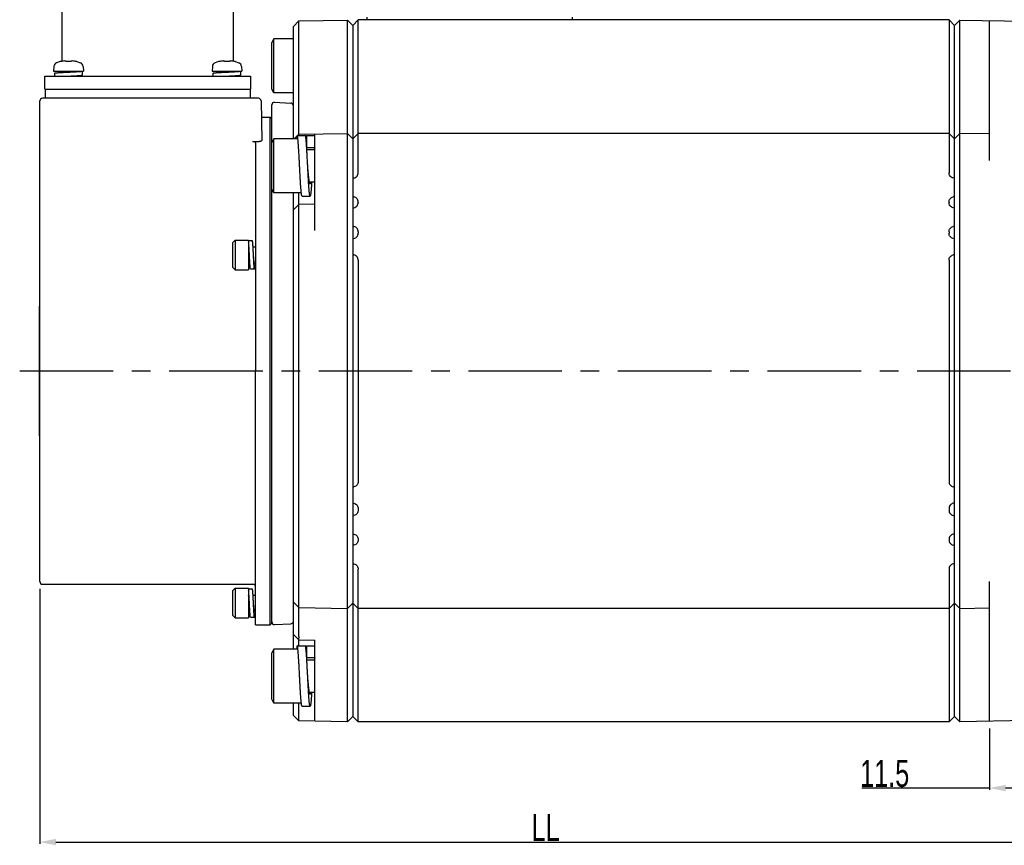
# Model space of a CAD drawing. Header units: millimetres. Extents: x -95 to 535, y -111 to 334.
# Tile 5 of 17: x 120 to 211, y 142 to 218. Entities that reach past the tile are written whole.
import ezdxf

# ---------------------------------------------------------------- set-up
doc = ezdxf.new("R2010")
doc.units = ezdxf.units.MM
doc.header["$LTSCALE"] = 23.1
doc.header["$PDMODE"] = 3
doc.header["$PDSIZE"] = 0.3125
doc.linetypes.add('CENTER', pattern=[0.6, 0.375, -0.075, 0.075, -0.075])
doc.layers.get('0').update_dxf_attribs({"linetype": 'CONTINUOUS'})
doc.layers.get('Defpoints').update_dxf_attribs({"linetype": 'CONTINUOUS'})
for name, color, linetype in [('02___PRT_ALL_AXES', 7, 'CONTINUOUS'), ('3_ALL_AXES', 7, 'CONTINUOUS'), ('7_ALL_FEATURES', 7, 'CONTINUOUS'), ('AXS', 7, 'CONTINUOUS'), ('DEFAULT_1', 7, 'CENTER')]:
    doc.layers.add(name, color=color, linetype=linetype)
doc.styles.get("Standard").update_dxf_attribs({"font": 'txt', "width": 0.7})
doc.dimstyles.new('DIMSTYLE_1', dxfattribs={"dimtxt": 2.5, "dimasz": 1.5, "dimexe": 0.18, "dimexo": 0.0625, "dimgap": 0.09, "dimtad": 1, "dimlfac": 2, "dimdsep": 46, "dimtxsty": 'Standard', "dimblk": '_FILLED', "dimblk1": '_FILLED', "dimblk2": '_FILLED', "dimcen": 0.09, "dimadec": 0, "dimazin": 0, "dimtp": 0.01, "dimtm": 0.01, "dimtfac": 1, "dimtofl": 0, "dimtmove": 0, "dimatfit": 3, "dimldrblk": '_FILLED', "dimfxl": 0, "dimtolj": 1, "dimarcsym": 0})

# ---------------------------------------------------------------- blocks, each defined once
blk = doc.blocks.new('_FILLED')
at = {"color": 0, "linetype": 'ByBlock'}
blk.add_solid([(0, 0), (-1, 0.2), (-1, -0.2)], dxfattribs=at)
blk = doc.blocks.new('*D104')
at = {"color": 0, "linetype": 'Continuous', "lineweight": -2}
for p, q in [((121.842, 165.628), (121.842, 142.001)), ((215.592, 153.124), (215.592, 142.001)), ((123.342, 142.181), (214.092, 142.181))]:
    blk.add_line(p, q, dxfattribs=at)
at = {"layer": 'Defpoints', "color": 0, "linetype": 'Continuous'}
for p in [(121.842, 165.691), (215.592, 153.187), (215.592, 142.181)]:
    blk.add_point(p, dxfattribs=at)
at = {"color": 0, "linetype": 'Continuous', "lineweight": -2, "xscale": 1.5, "yscale": 1.5, "zscale": 1.5, "rotation": 180}
blk.add_blockref('_FILLED', (121.842, 142.181), dxfattribs=at)
at = {"color": 0, "linetype": 'Continuous', "lineweight": -2, "xscale": 1.5, "yscale": 1.5, "zscale": 1.5}
blk.add_blockref('_FILLED', (215.592, 142.181), dxfattribs=at)
at = {"color": 0, "linetype": 'Continuous', "insert": (168.717, 143.521), "char_height": 2.5, "attachment_point": 5}
blk.add_mtext('\\A1;LL', dxfattribs=at)
blk = doc.blocks.new('*D114')
at = {"color": 0, "linetype": 'Continuous', "lineweight": -2}
for p, q in [((215.592, 153.3), (215.592, 147.001)), ((209.842, 152.7), (209.842, 147.001)), ((209.842, 147.181), (198.001, 147.181)), ((214.092, 147.181), (211.342, 147.181))]:
    blk.add_line(p, q, dxfattribs=at)
at = {"layer": 'Defpoints', "color": 0, "linetype": 'Continuous'}
for p in [(215.592, 153.363), (209.842, 152.762), (215.592, 147.181)]:
    blk.add_point(p, dxfattribs=at)
at = {"color": 0, "linetype": 'Continuous', "lineweight": -2, "xscale": 1.5, "yscale": 1.5, "zscale": 1.5, "rotation": 180}
blk.add_blockref('_FILLED', (209.842, 147.181), dxfattribs=at)
at = {"color": 0, "linetype": 'Continuous', "lineweight": -2, "xscale": 1.5, "yscale": 1.5, "zscale": 1.5}
blk.add_blockref('_FILLED', (215.592, 147.181), dxfattribs=at)
at = {"color": 0, "linetype": 'Continuous', "insert": (200.132, 148.521), "char_height": 2.5, "attachment_point": 5}
blk.add_mtext('\\A1;11.5', dxfattribs=at)

msp = doc.modelspace()

# ---------------------------------------------------------------- linework, layer by layer
at = {"color": 7, "linetype": 'Continuous'}
for p, q in [((145.8423, 218.2184), (145.3424, 217.7096)), ((145.8423, 218.2184), (150.3424, 218.2969)), ((145.8423, 207.6039), (145.8423, 218.2184)), ((150.3424, 153.3144), (150.3424, 218.2969)), ((150.3424, 218.2969), (150.8424, 217.8056)), ((151.3424, 218.3056), (150.8424, 217.8056)), ((151.3424, 204.1625), (151.3424, 218.3056)), ((206.0924, 218.3056), (151.3424, 218.3056)), ((206.0924, 218.3056), (206.0924, 204.1625)), ((206.0924, 218.3056), (206.5924, 217.8056)), ((207.0923, 218.2969), (206.5924, 217.8056)), ((207.0923, 153.3144), (207.0923, 218.2969)), ((207.0923, 218.2969), (215.0924, 218.1573)), ((209.8424, 205.3056), (209.8424, 218.2489)), ((145.3424, 207.3039), (145.3424, 217.7096)), ((150.8424, 217.8056), (150.8424, 153.8056)), ((206.5924, 153.8056), (206.5924, 217.8056)), ((143.5416, 216.5568), (143.3424, 216.2118)), ((143.5416, 211.5568), (143.5416, 216.5568)), ((145.3424, 216.5568), (143.5416, 216.5568)), ((143.3424, 211.9018), (143.3424, 216.2117)), ((123.7255, 214.4533), (123.4034, 214.3471)), ((123.7778, 214.458), (123.7668, 214.4562)), ((123.7884, 214.4599), (123.776, 214.4577)), ((123.8006, 214.4621), (123.7869, 214.4596)), ((123.814, 214.4647), (123.7994, 214.4619)), ((123.8287, 214.4676), (123.8134, 214.4646)), ((123.8437, 214.4706), (123.8266, 214.4671)), ((124.194, 214.5109), (124.1941, 214.5108)), ((124.2289, 214.4973), (124.1941, 214.5108)), ((124.2677, 214.4769), (124.2287, 214.4974)), ((124.2931, 214.4596), (124.2675, 214.4769)), ((124.2931, 214.4596), (124.2902, 214.4603)), ((124.329, 214.455), (124.3109, 214.4567)), ((124.4208, 214.4558), (124.375, 214.4543)), ((124.4667, 214.4568), (124.4204, 214.4558)), ((124.5024, 214.457), (124.4664, 214.4568)), ((124.5389, 214.4568), (124.5024, 214.457)), ((124.5848, 214.4558), (124.5384, 214.4568)), ((124.6306, 214.4543), (124.5844, 214.4558)), ((124.7373, 214.477), (124.7116, 214.4596)), ((124.7762, 214.4975), (124.7372, 214.4769)), ((124.8107, 214.5108), (124.776, 214.4974)), ((124.8415, 214.5157), (124.8499, 214.5154)), ((124.9515, 214.5047), (124.8501, 214.5153)), ((125.1763, 214.4675), (125.161, 214.4706)), ((125.2792, 214.4533), (125.6014, 214.3471)), ((138.4055, 214.4533), (138.0834, 214.3471)), ((138.4578, 214.458), (138.4468, 214.4562)), ((138.4684, 214.4599), (138.456, 214.4577)), ((138.4806, 214.4621), (138.4669, 214.4596)), ((138.494, 214.4647), (138.4794, 214.4619)), ((138.5087, 214.4676), (138.4934, 214.4646)), ((138.5237, 214.4706), (138.5066, 214.4671)), ((138.874, 214.5109), (138.8741, 214.5108)), ((138.9089, 214.4973), (138.8741, 214.5108)), ((138.9477, 214.4769), (138.9087, 214.4974)), ((138.9731, 214.4596), (138.9475, 214.4769)), ((138.9731, 214.4596), (138.9702, 214.4603)), ((139.009, 214.455), (138.9909, 214.4567)), ((139.1008, 214.4558), (139.055, 214.4543)), ((139.1467, 214.4568), (139.1004, 214.4558)), ((139.1824, 214.457), (139.1464, 214.4568)), ((139.2189, 214.4568), (139.1824, 214.457)), ((139.2648, 214.4558), (139.2184, 214.4568)), ((139.3106, 214.4543), (139.2644, 214.4558)), ((139.4173, 214.477), (139.3916, 214.4596)), ((139.4562, 214.4975), (139.4172, 214.4769)), ((139.4907, 214.5108), (139.456, 214.4974)), ((139.5215, 214.5157), (139.5299, 214.5154)), ((139.6315, 214.5047), (139.5301, 214.5153)), ((139.8563, 214.4675), (139.841, 214.4706)), ((139.9592, 214.4533), (140.2814, 214.3471)), ((123.1504, 213.9958), (123.1274, 213.5556)), ((123.1274, 213.5556), (125.8774, 213.5556)), ((125.8543, 213.9958), (125.8774, 213.5556)), ((137.8304, 213.9958), (137.8074, 213.5556)), ((137.8074, 213.5556), (140.5574, 213.5556)), ((140.5343, 213.9958), (140.5574, 213.5556)), ((143.5416, 211.5568), (143.3424, 211.9018)), ((145.3424, 211.5568), (143.5416, 211.5568)), ((143.5416, 207.3039), (143.3424, 206.9589)), ((143.5416, 202.3039), (143.5416, 207.3039)), ((145.6924, 207.3039), (143.5416, 207.3039)), ((145.5185, 207.3889), (145.6924, 207.5658)), ((145.6924, 207.3039), (145.6924, 207.6039)), ((145.6924, 207.6039), (146.4424, 207.6039)), ((145.7298, 207.6039), (145.8423, 207.7184)), ((145.8423, 207.7184), (150.3424, 207.7969)), ((146.5924, 206.4789), (146.5924, 207.6039)), ((146.5924, 207.6039), (147.3424, 207.6039)), ((147.3424, 198.8056), (147.3424, 207.7446)), ((150.3424, 207.7969), (150.8424, 207.3056)), ((151.3424, 207.8056), (150.8424, 207.3056)), ((206.0924, 207.8056), (151.3424, 207.8056)), ((206.5924, 207.3056), (206.0924, 207.8056)), ((206.5924, 207.3056), (207.0923, 207.7969)), ((209.8424, 207.7489), (207.0923, 207.7969)), ((143.3424, 202.649), (143.3424, 206.9589)), ((147.3424, 206.4789), (146.5924, 206.4789)), ((150.8424, 203.6503), (150.9506, 203.6743)), ((206.5924, 203.6503), (206.4842, 203.6743)), ((143.5416, 202.3039), (143.3424, 202.6489)), ((146.0756, 202.3039), (143.5416, 202.3039)), ((145.3424, 160.0545), (145.3424, 202.3039)), ((145.8423, 161.2224), (145.8423, 202.3039)), ((146.1424, 202.0039), (146.8924, 202.0039)), ((150.8424, 201.961), (150.9506, 201.937)), ((206.5924, 201.961), (206.4842, 201.937)), ((145.3424, 200.7096), (145.8423, 201.2184)), ((147.3424, 201.2446), (145.8423, 201.2184)), ((150.8424, 200.9003), (150.9506, 200.9243)), ((151.3424, 201.4488), (151.3424, 201.4125)), ((206.0924, 201.4488), (206.0924, 201.4125)), ((206.5924, 200.9003), (206.4842, 200.9243)), ((150.8424, 199.211), (150.9506, 199.187)), ((206.5924, 199.211), (206.4842, 199.187)), ((150.8424, 198.0395), (150.9506, 198.0635)), ((151.3424, 198.6988), (151.3424, 198.5516)), ((206.0924, 198.6988), (206.0924, 198.5516)), ((206.5924, 198.0395), (206.4842, 198.0635)), ((139.6924, 197.6806), (139.9424, 197.9306)), ((139.6924, 197.6806), (139.6924, 195.4306)), ((139.9424, 197.9306), (139.9424, 195.1806)), ((150.8424, 196.5718), (150.9506, 196.5478)), ((206.5924, 196.5718), (206.4842, 196.5478)), ((139.6924, 195.4306), (139.9424, 195.1806)), ((151.3424, 196.0597), (151.3424, 175.5516)), ((206.0924, 196.0597), (206.0924, 175.5516)), ((121.7924, 191.8056), (121.7924, 179.8056)), ((121.7924, 191.8056), (121.8174, 191.8056)), ((121.8174, 191.8056), (121.8174, 179.8056)), ((121.7924, 179.8056), (121.8174, 179.8056)), ((150.8424, 175.0395), (150.9506, 175.0635)), ((206.5924, 175.0395), (206.4842, 175.0635)), ((150.8424, 173.5718), (150.9506, 173.5478)), ((206.5924, 173.5718), (206.4842, 173.5478)), ((151.3424, 173.0597), (151.3424, 172.9125)), ((206.0924, 173.0597), (206.0924, 172.9125)), ((150.8424, 172.4003), (150.9506, 172.4243)), ((206.5924, 172.4003), (206.4842, 172.4243)), ((150.8424, 170.711), (150.9506, 170.687)), ((206.5924, 170.711), (206.4842, 170.687)), ((151.3424, 170.1988), (151.3424, 170.1625)), ((206.0924, 170.1988), (206.0924, 170.1625)), ((150.8424, 169.6503), (150.9506, 169.6743)), ((206.5924, 169.6503), (206.4842, 169.6743)), ((150.8424, 167.961), (150.9506, 167.937)), ((206.5924, 167.961), (206.4842, 167.937)), ((151.3424, 153.3056), (151.3424, 167.4488)), ((206.0924, 167.4488), (206.0924, 153.3056)), ((209.8424, 153.3624), (209.8424, 166.3056)), ((139.6924, 165.4306), (139.9424, 165.6806)), ((139.6924, 165.4306), (139.6924, 163.1806)), ((139.9424, 165.6806), (139.9424, 162.9306)), ((145.8423, 163.8929), (145.3424, 164.4016)), ((150.3424, 163.8144), (150.8424, 164.3056)), ((150.8424, 164.3056), (151.3424, 163.8056)), ((206.5924, 164.3056), (206.0924, 163.8056)), ((207.0923, 163.8144), (206.5924, 164.3056)), ((145.8423, 163.8929), (150.3424, 163.8144)), ((206.0924, 163.8056), (151.3424, 163.8056)), ((207.0923, 163.8144), (209.8424, 163.8624)), ((139.6924, 163.1806), (139.9424, 162.9306)), ((145.8423, 160.8929), (145.3424, 161.4016)), ((145.8423, 160.3545), (145.8423, 160.8929)), ((145.8423, 160.8929), (147.3424, 160.8667)), ((147.3424, 153.3667), (147.3424, 160.8667)), ((143.5416, 160.0545), (143.3424, 159.7095)), ((143.3424, 155.3996), (143.3424, 159.7094)), ((143.5416, 155.0545), (143.5416, 160.0545)), ((145.6924, 160.0545), (143.5416, 160.0545)), ((145.6924, 160.0545), (145.6924, 160.3545)), ((145.6924, 160.3545), (146.4424, 160.3545)), ((146.5924, 159.2295), (146.5924, 160.3545)), ((146.5924, 160.3545), (147.3424, 160.3545)), ((147.3424, 159.2295), (146.5924, 159.2295)), ((143.5416, 155.0545), (143.3424, 155.3995)), ((146.0756, 155.0545), (143.5416, 155.0545)), ((145.3424, 153.9016), (145.3424, 155.0545)), ((145.8423, 153.3929), (145.8423, 155.0545)), ((146.1424, 154.7545), (146.8924, 154.7545)), ((145.8423, 153.3929), (145.3424, 153.9016)), ((150.3424, 153.3144), (145.8423, 153.3929)), ((150.8424, 153.8056), (150.3424, 153.3144)), ((150.8424, 153.8056), (151.3424, 153.3056)), ((206.0924, 153.3056), (151.3424, 153.3056)), ((206.5924, 153.8056), (206.0924, 153.3056)), ((207.0923, 153.3144), (206.5924, 153.8056)), ((215.0924, 153.454), (207.0923, 153.3144))]:
    msp.add_line(p, q, dxfattribs=at)
for points in [[(123.7686, 214.4565), (123.7594, 214.4551), (123.7541, 214.4543), (123.7521, 214.4541)], [(124.1546, 214.5153), (124.054, 214.5048), (123.9441, 214.4889), (123.8437, 214.4706)], [(124.1546, 214.5153), (124.1825, 214.5138), (124.194, 214.5109)], [(124.3112, 214.4566), (124.2982, 214.4585), (124.2931, 214.4596)], [(124.3754, 214.4543), (124.3507, 214.4542), (124.329, 214.455)], [(124.7067, 214.4586), (124.6941, 214.4567), (124.6765, 214.4551), (124.6551, 214.4542), (124.6306, 214.4543)], [(124.7137, 214.4599), (124.7144, 214.4602), (124.7067, 214.4586)], [(124.8107, 214.5109), (124.8259, 214.5145), (124.8415, 214.5157)], [(125.161, 214.4706), (125.0615, 214.4888), (124.9515, 214.5047)], [(125.2438, 214.4553), (125.2365, 214.4564), (125.2274, 214.458), (125.2167, 214.4599), (125.2045, 214.4621), (125.191, 214.4646), (125.1763, 214.4675)], [(125.2528, 214.454), (125.2537, 214.454), (125.253, 214.454), (125.2495, 214.4545), (125.2438, 214.4553)], [(138.4486, 214.4565), (138.4394, 214.4551), (138.4341, 214.4543), (138.4321, 214.4541)], [(138.8346, 214.5153), (138.734, 214.5048), (138.6241, 214.4889), (138.5237, 214.4706)], [(138.8346, 214.5153), (138.8625, 214.5138), (138.874, 214.5109)], [(138.9912, 214.4566), (138.9782, 214.4585), (138.9731, 214.4596)], [(139.0554, 214.4543), (139.0307, 214.4542), (139.009, 214.455)], [(139.3867, 214.4586), (139.3741, 214.4567), (139.3565, 214.4551), (139.3351, 214.4542), (139.3106, 214.4543)], [(139.3937, 214.4599), (139.3944, 214.4602), (139.3867, 214.4586)], [(139.4907, 214.5109), (139.5059, 214.5145), (139.5215, 214.5157)], [(139.841, 214.4706), (139.7415, 214.4888), (139.6315, 214.5047)], [(139.9238, 214.4553), (139.9165, 214.4564), (139.9074, 214.458), (139.8967, 214.4599), (139.8845, 214.4621), (139.871, 214.4646), (139.8563, 214.4675)], [(139.9328, 214.454), (139.9337, 214.454), (139.933, 214.454), (139.9295, 214.4545), (139.9238, 214.4553)]]:
    msp.add_lwpolyline(points, dxfattribs=at)
for centre, radius, start, end in [((123.7524, 214.357), 0.1, 83.889019, 104.988234), ((125.2524, 214.357), 0.1, 75.011766, 96.126658), ((138.4324, 214.357), 0.1, 83.889019, 104.988234), ((139.9324, 214.357), 0.1, 75.011766, 96.126658), ((123.5499, 213.9749), 0.4, 111.489952, 177), ((125.4548, 213.9749), 0.4, 3, 68.510048), ((138.2299, 213.9749), 0.4, 111.489952, 177), ((140.1348, 213.9749), 0.4, 3, 68.510048)]:
    msp.add_arc(centre, radius, start, end, dxfattribs=at)
for points, start_tangent, end_tangent in [([(145.4331, 207.3038), (145.459, 207.3292), (145.5185, 207.3889)], (0.7158075, 0.6982977), (0.7009093, 0.7132504)), ([(145.9174, 204.8039), (145.9147, 204.8557), (145.9041, 205.0623), (145.8935, 205.2675), (145.883, 205.4702), (145.8724, 205.6692), (145.8618, 205.8635), (145.8512, 206.052), (145.8406, 206.2337), (145.83, 206.4076), (145.8194, 206.5727), (145.8088, 206.7282), (145.7983, 206.8732), (145.7877, 207.0068), (145.7771, 207.1285), (145.7665, 207.2374), (145.7559, 207.333), (145.7453, 207.4149), (145.7347, 207.4824), (145.7241, 207.5354), (145.7135, 207.5734), (145.703, 207.5963), (145.6924, 207.6039)], (-0.0510901, 0.998694), (-1, 0)), ([(146.5756, 206.4779), (146.5694, 206.5727), (146.5588, 206.7282), (146.5483, 206.8732), (146.5377, 207.0068), (146.5271, 207.1285), (146.5165, 207.2374), (146.5059, 207.333), (146.4953, 207.4149), (146.4847, 207.4824), (146.4741, 207.5354), (146.4635, 207.5734), (146.453, 207.5963), (146.4424, 207.6039)], (-0.0636864, 0.99797), (-1, 0)), ([(146.5924, 207.6039), (146.5818, 207.5963), (146.5712, 207.5734), (146.5606, 207.5354), (146.55, 207.4824), (146.5394, 207.4149), (146.5288, 207.333), (146.5183, 207.2374), (146.5173, 207.2283)], (-1, 0), (-0.1017665, -0.9948083)), ([(146.5924, 206.4789), (146.5787, 206.4714), (146.5756, 206.4676)], (-1, 0), (-0.6134759, -0.7897134)), ([(146.6674, 204.8039), (146.6647, 204.8557), (146.6541, 205.0623), (146.6435, 205.2675), (146.633, 205.4702), (146.6224, 205.6692), (146.6118, 205.8635), (146.6012, 206.052), (146.5906, 206.2337), (146.58, 206.4076), (146.5756, 206.4779)], (-0.0510901, 0.998694), (-0.0636864, 0.99797)), ([(147.3424, 206.4789), (147.3287, 206.4714), (147.3151, 206.4487), (147.3015, 206.4111), (147.2878, 206.359), (147.2763, 206.304)], (-1, 0), (-0.1891347, -0.9819511)), ([(146.1424, 202.0048), (146.1371, 202.0059), (146.1265, 202.0211), (146.1159, 202.0516), (146.1053, 202.0971), (146.0947, 202.1574), (146.0841, 202.2322), (146.0735, 202.321), (146.063, 202.4233), (146.0524, 202.5387), (146.0418, 202.6664), (146.0312, 202.8058), (146.0206, 202.9562), (146.01, 203.1166), (145.9994, 203.2862), (145.9888, 203.4641), (145.9783, 203.6493), (145.9677, 203.8409), (145.9571, 204.0377), (145.9465, 204.2387), (145.9359, 204.4427), (145.9253, 204.6488), (145.9174, 204.8039)], (-1, 0), (-0.0510901, 0.998694)), ([(146.8924, 203.1289), (146.8787, 203.1365), (146.8651, 203.1592), (146.8515, 203.1968), (146.8378, 203.2489), (146.8242, 203.3151), (146.8106, 203.3948), (146.7969, 203.4873), (146.7833, 203.5917), (146.7696, 203.7071), (146.756, 203.8323), (146.7424, 203.9664), (146.7287, 204.1081), (146.7151, 204.2561), (146.7015, 204.409), (146.6878, 204.5656), (146.6742, 204.7242), (146.6674, 204.8039)], (-1, 0), (-0.0852052, 0.9963634)), ([(146.8924, 202.0048), (146.8871, 202.0059), (146.8765, 202.0211), (146.8659, 202.0516), (146.8553, 202.0971), (146.8447, 202.1574), (146.8341, 202.2322), (146.8235, 202.321), (146.813, 202.4233), (146.8024, 202.5387), (146.7918, 202.6664), (146.7812, 202.8058), (146.7706, 202.9562), (146.76, 203.1166), (146.7494, 203.2862), (146.7388, 203.4641), (146.7283, 203.6493), (146.7177, 203.8409), (146.7071, 204.0377), (146.6965, 204.2387), (146.6859, 204.4427), (146.6753, 204.6488), (146.6674, 204.8039)], (-1, 0), (-0.0510901, 0.998694)), ([(150.9506, 203.6743), (151.1122, 203.7415), (151.2371, 203.8556), (151.3162, 204.0028), (151.3424, 204.1625)], (0.976296, 0.2164396), (0, 1)), ([(206.4842, 203.6743), (206.3225, 203.7415), (206.1976, 203.8556), (206.1186, 204.0028), (206.0924, 204.1625)], (-0.976296, 0.2164396), (0, 1)), ([(147.0364, 203.3039), (147.0353, 203.2862), (147.0247, 203.1166), (147.0141, 202.9562), (147.0035, 202.8058), (146.993, 202.6664), (146.9824, 202.5387), (146.9718, 202.4233), (146.9612, 202.321), (146.9506, 202.2322), (146.94, 202.1574), (146.9294, 202.0971), (146.9188, 202.0516), (146.9083, 202.0211), (146.8977, 202.0059), (146.8924, 202.0048)], (-0.060474, -0.9981698), (-1, 0)), ([(146.9584, 203.3039), (146.9469, 203.2489), (146.9333, 203.1968), (146.9196, 203.1592), (146.906, 203.1365), (146.8924, 203.1289)], (-0.1893495, -0.9819098), (-1, 0)), ([(151.3424, 201.4488), (151.3164, 201.608), (151.2377, 201.7549), (151.1128, 201.8694), (150.9506, 201.937)], (0, 1), (-0.976296, 0.2164396)), ([(206.0924, 201.4488), (206.1184, 201.608), (206.197, 201.7549), (206.322, 201.8694), (206.4842, 201.937)], (0, 1), (0.976296, 0.2164396)), ([(150.9506, 200.9243), (151.1122, 200.9915), (151.2371, 201.1056), (151.3162, 201.2528), (151.3424, 201.4125)], (0.976296, 0.2164396), (0, 1)), ([(206.4842, 200.9243), (206.3225, 200.9915), (206.1976, 201.1056), (206.1186, 201.2528), (206.0924, 201.4125)], (-0.976296, 0.2164396), (0, 1)), ([(151.3424, 198.6988), (151.3164, 198.858), (151.2377, 199.0049), (151.1128, 199.1194), (150.9506, 199.187)], (0, 1), (-0.976296, 0.2164396)), ([(206.0924, 198.6988), (206.1184, 198.858), (206.197, 199.0049), (206.322, 199.1194), (206.4842, 199.187)], (0, 1), (0.976296, 0.2164396)), ([(150.9506, 198.0635), (151.1122, 198.1307), (151.2371, 198.2447), (151.3162, 198.3919), (151.3424, 198.5516)], (0.976296, 0.2164396), (0, 1)), ([(206.4842, 198.0635), (206.3225, 198.1307), (206.1976, 198.2447), (206.1186, 198.3919), (206.0924, 198.5516)], (-0.976296, 0.2164396), (0, 1)), ([(151.3424, 196.0597), (151.3164, 196.2188), (151.2377, 196.3658), (151.1128, 196.4803), (150.9506, 196.5478)], (0, 1), (-0.976296, 0.2164396)), ([(206.0924, 196.0597), (206.1184, 196.2188), (206.197, 196.3658), (206.322, 196.4803), (206.4842, 196.5478)], (0, 1), (0.976296, 0.2164396)), ([(151.3424, 175.5516), (151.3164, 175.3925), (151.2377, 175.2455), (151.1128, 175.131), (150.9506, 175.0635)], (0, -1), (-0.976296, -0.2164396)), ([(206.0924, 175.5516), (206.1184, 175.3925), (206.197, 175.2455), (206.322, 175.131), (206.4842, 175.0635)], (0, -1), (0.976296, -0.2164396)), ([(150.9506, 173.5478), (151.1122, 173.4806), (151.2371, 173.3665), (151.3162, 173.2194), (151.3424, 173.0597)], (0.976296, -0.2164396), (0, -1)), ([(206.4842, 173.5478), (206.3225, 173.4806), (206.1976, 173.3665), (206.1186, 173.2194), (206.0924, 173.0597)], (-0.976296, -0.2164396), (0, -1)), ([(151.3424, 172.9125), (151.3164, 172.7533), (151.2377, 172.6064), (151.1128, 172.4919), (150.9506, 172.4243)], (0, -1), (-0.976296, -0.2164396)), ([(206.0924, 172.9125), (206.1184, 172.7533), (206.197, 172.6064), (206.322, 172.4919), (206.4842, 172.4243)], (0, -1), (0.976296, -0.2164396)), ([(150.9506, 170.687), (151.1122, 170.6198), (151.2371, 170.5057), (151.3162, 170.3585), (151.3424, 170.1988)], (0.976296, -0.2164396), (0, -1)), ([(206.4842, 170.687), (206.3225, 170.6198), (206.1976, 170.5057), (206.1186, 170.3585), (206.0924, 170.1988)], (-0.976296, -0.2164396), (0, -1)), ([(151.3424, 170.1625), (151.3164, 170.0033), (151.2377, 169.8564), (151.1128, 169.7419), (150.9506, 169.6743)], (0, -1), (-0.976296, -0.2164396)), ([(206.0924, 170.1625), (206.1184, 170.0033), (206.197, 169.8564), (206.322, 169.7419), (206.4842, 169.6743)], (0, -1), (0.976296, -0.2164396)), ([(150.9506, 167.937), (151.1122, 167.8698), (151.2371, 167.7557), (151.3162, 167.6085), (151.3424, 167.4488)], (0.976296, -0.2164396), (0, -1)), ([(206.4842, 167.937), (206.3225, 167.8698), (206.1976, 167.7557), (206.1186, 167.6085), (206.0924, 167.4488)], (-0.976296, -0.2164396), (0, -1)), ([(145.8423, 161.2224), (145.8392, 161.1226), (145.8298, 161.0224), (145.8141, 160.9216)], (0, -1), (-0.1828788, -0.9831355)), ([(145.9174, 157.5545), (145.9147, 157.6062), (145.9041, 157.8129), (145.8935, 158.0181), (145.883, 158.2207), (145.8724, 158.4197), (145.8618, 158.6141), (145.8512, 158.8026), (145.8406, 158.9843), (145.83, 159.1582), (145.8194, 159.3233), (145.8088, 159.4788), (145.7983, 159.6237), (145.7877, 159.7574), (145.7771, 159.879), (145.7665, 159.9879), (145.7559, 160.0836), (145.7453, 160.1654), (145.7347, 160.233), (145.7241, 160.2859), (145.7135, 160.324), (145.703, 160.3469), (145.6924, 160.3545)], (-0.0510901, 0.998694), (-1, 0)), ([(146.5756, 159.2284), (146.5694, 159.3233), (146.5588, 159.4788), (146.5483, 159.6237), (146.5377, 159.7574), (146.5271, 159.879), (146.5165, 159.9879), (146.5059, 160.0836), (146.4953, 160.1654), (146.4847, 160.233), (146.4741, 160.2859), (146.4635, 160.324), (146.453, 160.3469), (146.4424, 160.3545)], (-0.0636864, 0.99797), (-1, 0)), ([(146.5924, 160.3545), (146.5818, 160.3469), (146.5712, 160.324), (146.5606, 160.2859), (146.55, 160.233), (146.5394, 160.1654), (146.5288, 160.0836), (146.5183, 159.9879), (146.5173, 159.9789)], (-1, 0), (-0.1017665, -0.9948083)), ([(146.5924, 159.2295), (146.5787, 159.2219), (146.5756, 159.2182)], (-1, 0), (-0.6134759, -0.7897134)), ([(146.6674, 157.5545), (146.6647, 157.6062), (146.6541, 157.8129), (146.6435, 158.0181), (146.633, 158.2207), (146.6224, 158.4197), (146.6118, 158.6141), (146.6012, 158.8026), (146.5906, 158.9843), (146.58, 159.1582), (146.5756, 159.2284)], (-0.0510901, 0.998694), (-0.0636864, 0.99797)), ([(147.3424, 159.2295), (147.3287, 159.2219), (147.3151, 159.1992), (147.3015, 159.1617), (147.2878, 159.1095), (147.2763, 159.0545)], (-1, 0), (-0.1891347, -0.9819511)), ([(146.1424, 154.7554), (146.1371, 154.7564), (146.1265, 154.7717), (146.1159, 154.8022), (146.1053, 154.8477), (146.0947, 154.908), (146.0841, 154.9827), (146.0735, 155.0715), (146.063, 155.1739), (146.0524, 155.2893), (146.0418, 155.417), (146.0312, 155.5564), (146.0206, 155.7067), (146.01, 155.8671), (145.9994, 156.0368), (145.9888, 156.2147), (145.9783, 156.3999), (145.9677, 156.5914), (145.9571, 156.7882), (145.9465, 156.9892), (145.9359, 157.1933), (145.9253, 157.3993), (145.9174, 157.5545)], (-1, 0), (-0.0510901, 0.998694)), ([(146.8924, 155.8795), (146.8787, 155.8871), (146.8651, 155.9098), (146.8515, 155.9474), (146.8378, 155.9995), (146.8242, 156.0657), (146.8106, 156.1454), (146.7969, 156.2379), (146.7833, 156.3422), (146.7696, 156.4576), (146.756, 156.5829), (146.7424, 156.717), (146.7287, 156.8587), (146.7151, 157.0067), (146.7015, 157.1596), (146.6878, 157.3161), (146.6742, 157.4748), (146.6674, 157.5545)], (-1, 0), (-0.0852052, 0.9963634)), ([(146.8924, 154.7554), (146.8871, 154.7564), (146.8765, 154.7717), (146.8659, 154.8022), (146.8553, 154.8477), (146.8447, 154.908), (146.8341, 154.9827), (146.8235, 155.0715), (146.813, 155.1739), (146.8024, 155.2893), (146.7918, 155.417), (146.7812, 155.5564), (146.7706, 155.7067), (146.76, 155.8671), (146.7494, 156.0368), (146.7388, 156.2147), (146.7283, 156.3999), (146.7177, 156.5914), (146.7071, 156.7882), (146.6965, 156.9892), (146.6859, 157.1933), (146.6753, 157.3993), (146.6674, 157.5545)], (-1, 0), (-0.0510901, 0.998694)), ([(147.0364, 156.0545), (147.0353, 156.0368), (147.0247, 155.8671), (147.0141, 155.7067), (147.0035, 155.5564), (146.993, 155.417), (146.9824, 155.2893), (146.9718, 155.1739), (146.9612, 155.0715), (146.9506, 154.9827), (146.94, 154.908), (146.9294, 154.8477), (146.9188, 154.8022), (146.9083, 154.7717), (146.8977, 154.7564), (146.8924, 154.7554)], (-0.060474, -0.9981698), (-1, 0)), ([(146.9584, 156.0545), (146.9469, 155.9995), (146.9333, 155.9474), (146.9196, 155.9098), (146.906, 155.8871), (146.8924, 155.8795)], (-0.1893495, -0.9819098), (-1, 0))]:
    msp.add_spline(points, degree=3, dxfattribs=dict(at, start_tangent=start_tangent, end_tangent=end_tangent))
at = {"layer": '02___PRT_ALL_AXES', "color": 7, "linetype": 'Continuous'}
for p, q in [((139.9424, 197.9306), (141.1924, 197.9306)), ((141.1924, 197.9306), (141.1924, 195.1806)), ((141.6032, 197.3056), (141.8424, 197.3056)), ((141.1924, 195.8056), (141.3065, 195.8056)), ((141.7424, 195.8056), (141.8424, 195.8056)), ((139.9424, 195.1806), (141.1924, 195.1806)), ((139.9424, 165.6806), (141.1924, 165.6806)), ((141.1924, 165.6806), (141.1924, 162.9306)), ((141.6032, 165.0556), (141.8424, 165.0556)), ((141.1924, 163.5556), (141.3065, 163.5556)), ((141.7424, 163.5556), (141.8424, 163.5556)), ((139.9424, 162.9306), (141.1924, 162.9306))]:
    msp.add_line(p, q, dxfattribs=at)
at = {"layer": '3_ALL_AXES', "color": 7, "linetype": 'Continuous'}
for p, q in [((123.9049, 214.4818), (123.9049, 222.6256)), ((139.7799, 214.4818), (139.7799, 222.6256)), ((142.3737, 209.3056), (143.1924, 209.3056)), ((141.8424, 162.3056), (141.8424, 185.8056)), ((122.0924, 166.0556), (141.5924, 166.0556)), ((141.8424, 162.3056), (143.1924, 162.3056)), ((143.6055, 162.3194), (145.1055, 162.398))]:
    msp.add_line(p, q, dxfattribs=at)
at = {"layer": '7_ALL_FEATURES', "color": 7, "linetype": 'Continuous'}
for p, q in [((152.1824, 218.3056), (152.1824, 218.5556)), ((171.1824, 218.5556), (171.1824, 218.3056)), ((125.8024, 213.2056), (125.8024, 213.5556)), ((140.4824, 213.2056), (140.4824, 213.5556)), ((122.3174, 211.9056), (122.3174, 213.1006)), ((122.3174, 213.1006), (141.3674, 213.1006)), ((123.2024, 213.3806), (123.2024, 213.1006)), ((137.8824, 213.3806), (137.8824, 213.1006)), ((141.3674, 213.1006), (141.3674, 211.9056)), ((122.3174, 211.9056), (141.3674, 211.9056)), ((122.3424, 211.9056), (122.3424, 211.0556)), ((141.3424, 211.9056), (141.3424, 211.0556)), ((121.8424, 166.3056), (121.8424, 210.8056)), ((142.0967, 211.0556), (122.0924, 211.0556)), ((142.3467, 210.81), (142.4104, 207.1564)), ((143.3424, 206.9024), (143.3424, 210.4422)), ((143.6055, 210.6919), (145.1055, 210.6132)), ((143.1924, 162.3056), (143.1924, 209.3056)), ((143.1924, 209.3056), (143.3424, 209.1556)), ((141.5924, 207.0387), (142.1625, 207.0387)), ((141.8424, 206.9173), (141.8424, 185.8056)), ((143.3424, 162.4559), (143.3424, 202.649)), ((141.5424, 197.8556), (141.1924, 197.8556)), ((141.3674, 195.2556), (141.7424, 195.2556)), ((141.5424, 165.6056), (141.1924, 165.6056)), ((141.3674, 163.0056), (141.7424, 163.0056)), ((143.1924, 162.3056), (143.3424, 162.4556))]:
    msp.add_line(p, q, dxfattribs=at)
for centre, start, end in [((122.0924, 210.8056), 90, 180), ((142.0967, 210.8056), 1, 90), ((143.5924, 210.4422), 87, 180), ((145.0924, 210.3636), 0, 87), ((122.0924, 166.3056), 180, 270), ((141.5924, 165.8056), 0, 90), ((143.5924, 162.5691), 180, 273), ((145.0924, 162.6477), 273, 338.25)]:
    msp.add_arc(centre, 0.25, start, end, dxfattribs=at)
for points, start_tangent, end_tangent in [([(124.5024, 213.4806), (124.5973, 213.4853), (124.6917, 213.4899), (124.785, 213.4946), (124.8769, 213.4992), (124.9668, 213.5039), (125.0542, 213.5086), (125.1386, 213.5132), (125.2197, 213.5179), (125.2969, 213.5225), (125.3699, 213.5272), (125.4382, 213.5318), (125.5016, 213.5365), (125.5596, 213.5411), (125.612, 213.5458), (125.6585, 213.5504), (125.6988, 213.5551), (125.7031, 213.5556)], (0.9988031, 0.0489121), (0.9920119, 0.126144)), ([(124.5024, 213.4806), (124.5737, 213.4867), (124.6443, 213.4928), (124.7137, 213.4988), (124.7811, 213.5049), (124.846, 213.5109), (124.9079, 213.517), (124.966, 213.5231), (125.0199, 213.5291), (125.0692, 213.5352), (125.1133, 213.5413), (125.1519, 213.5473), (125.1846, 213.5534), (125.1946, 213.5555)], (0.9964168, 0.0845782), (0.97644, 0.2157891)), ([(139.1824, 213.4806), (139.2773, 213.4853), (139.3717, 213.4899), (139.465, 213.4946), (139.5569, 213.4992), (139.6468, 213.5039), (139.7342, 213.5086), (139.8186, 213.5132), (139.8997, 213.5179), (139.9769, 213.5225), (140.0499, 213.5272), (140.1182, 213.5318), (140.1816, 213.5365), (140.2396, 213.5411), (140.292, 213.5458), (140.3385, 213.5504), (140.3788, 213.5551), (140.3831, 213.5556)], (0.9988031, 0.0489121), (0.9920119, 0.126144)), ([(139.1824, 213.4806), (139.2537, 213.4867), (139.3243, 213.4928), (139.3937, 213.4988), (139.4611, 213.5049), (139.526, 213.5109), (139.5879, 213.517), (139.646, 213.5231), (139.6999, 213.5291), (139.7492, 213.5352), (139.7933, 213.5413), (139.8319, 213.5473), (139.8646, 213.5534), (139.8746, 213.5555)], (0.9964168, 0.0845782), (0.97644, 0.2157891)), ([(123.2028, 213.3806), (123.2032, 213.383), (123.2102, 213.3876), (123.224, 213.3923), (123.2446, 213.3969), (123.272, 213.4016), (123.3059, 213.4062), (123.3462, 213.4109), (123.3927, 213.4155), (123.4451, 213.4202), (123.5031, 213.4248), (123.5665, 213.4295), (123.6349, 213.4341), (123.7078, 213.4388), (123.7851, 213.4434), (123.8661, 213.4481), (123.9506, 213.4527), (124.038, 213.4574), (124.1278, 213.462), (124.2197, 213.4667), (124.3131, 213.4713), (124.4075, 213.476), (124.5024, 213.4806)], (0.0000009, 1), (0.9988031, 0.0489121)), ([(124.5024, 213.1056), (124.5973, 213.1103), (124.6917, 213.1149), (124.785, 213.1196), (124.8769, 213.1242), (124.9668, 213.1289), (125.0542, 213.1336), (125.1386, 213.1382), (125.2197, 213.1429), (125.2969, 213.1475), (125.3699, 213.1522), (125.4382, 213.1568), (125.5016, 213.1615), (125.5596, 213.1661), (125.612, 213.1708), (125.6585, 213.1754), (125.6988, 213.1801), (125.7327, 213.1847), (125.7601, 213.1894), (125.7807, 213.194), (125.7946, 213.1987), (125.8015, 213.2033), (125.802, 213.2056)], (0.9988031, 0.0489121), (0.0000009, 1)), ([(137.8828, 213.3806), (137.8832, 213.383), (137.8902, 213.3876), (137.904, 213.3923), (137.9246, 213.3969), (137.952, 213.4016), (137.9859, 213.4062), (138.0262, 213.4109), (138.0727, 213.4155), (138.1251, 213.4202), (138.1831, 213.4248), (138.2465, 213.4295), (138.3149, 213.4341), (138.3878, 213.4388), (138.4651, 213.4434), (138.5461, 213.4481), (138.6306, 213.4527), (138.718, 213.4574), (138.8078, 213.462), (138.8997, 213.4667), (138.9931, 213.4713), (139.0875, 213.476), (139.1824, 213.4806)], (0.0000009, 1), (0.9988031, 0.0489121)), ([(139.1824, 213.1056), (139.2773, 213.1103), (139.3717, 213.1149), (139.465, 213.1196), (139.5569, 213.1242), (139.6468, 213.1289), (139.7342, 213.1336), (139.8186, 213.1382), (139.8997, 213.1429), (139.9769, 213.1475), (140.0499, 213.1522), (140.1182, 213.1568), (140.1816, 213.1615), (140.2396, 213.1661), (140.292, 213.1708), (140.3385, 213.1754), (140.3788, 213.1801), (140.4127, 213.1847), (140.4401, 213.1894), (140.4607, 213.194), (140.4746, 213.1987), (140.4815, 213.2033), (140.482, 213.2056)], (0.9988031, 0.0489121), (0.0000009, 1)), ([(142.4104, 207.1564), (142.3901, 207.1094), (142.3334, 207.0711), (142.2533, 207.0469), (142.1625, 207.0387)], (0.0174524, -0.9998477), (-1, 0)), ([(141.8424, 206.9173), (141.8211, 206.9667), (141.7637, 207.0061), (141.6832, 207.0305), (141.5924, 207.0387)], (0, 1), (-1, 0)), ([(141.2674, 196.5556), (141.2627, 196.6505), (141.2581, 196.7449), (141.2534, 196.8383), (141.2488, 196.9302), (141.2441, 197.02), (141.2395, 197.1074), (141.2348, 197.1919), (141.2302, 197.2729), (141.2255, 197.3502), (141.2209, 197.4232), (141.2162, 197.4915), (141.2116, 197.5549), (141.2069, 197.6129), (141.2023, 197.6653), (141.1976, 197.7118), (141.193, 197.7521), (141.1924, 197.7563)], (-0.0489121, 0.9988031), (-0.126144, 0.9920119)), ([(141.2674, 196.5556), (141.2613, 196.6269), (141.2552, 196.6976), (141.2492, 196.7669), (141.2431, 196.8344), (141.2371, 196.8993), (141.231, 196.9611), (141.2249, 197.0193), (141.2189, 197.0732), (141.2128, 197.1225), (141.2068, 197.1666), (141.2007, 197.2052), (141.1946, 197.2379), (141.1925, 197.2479)], (-0.0845782, 0.9964168), (-0.2157891, 0.97644)), ([(141.6424, 196.5556), (141.6377, 196.6505), (141.6331, 196.7449), (141.6284, 196.8383), (141.6238, 196.9302), (141.6191, 197.02), (141.6145, 197.1074), (141.6098, 197.1919), (141.6052, 197.2729), (141.6005, 197.3502), (141.5959, 197.4232), (141.5912, 197.4915), (141.5866, 197.5549), (141.5819, 197.6129), (141.5773, 197.6653), (141.5726, 197.7118), (141.568, 197.7521), (141.5633, 197.786), (141.5586, 197.8134), (141.554, 197.834), (141.5493, 197.8478), (141.5447, 197.8548), (141.5424, 197.8552)], (-0.0489121, 0.9988031), (-1, 0.0000009)), ([(141.3674, 195.2561), (141.365, 195.2565), (141.3604, 195.2634), (141.3557, 195.2773), (141.3511, 195.2979), (141.3464, 195.3253), (141.3418, 195.3592), (141.3371, 195.3995), (141.3325, 195.446), (141.3278, 195.4984), (141.3232, 195.5564), (141.3185, 195.6198), (141.3139, 195.6881), (141.3092, 195.7611), (141.3046, 195.8383), (141.2999, 195.9194), (141.2953, 196.0039), (141.2906, 196.0912), (141.286, 196.1811), (141.2813, 196.273), (141.2767, 196.3664), (141.272, 196.4608), (141.2674, 196.5556)], (-1, 0.0000009), (-0.0489121, 0.9988031)), ([(141.7424, 195.8059), (141.7393, 195.8065), (141.7333, 195.8133), (141.7272, 195.8268), (141.7212, 195.8469), (141.7151, 195.8734), (141.709, 195.9061), (141.703, 195.9447), (141.6969, 195.9888), (141.6909, 196.0381), (141.6848, 196.092), (141.6787, 196.1502), (141.6727, 196.212), (141.6666, 196.2769), (141.6606, 196.3443), (141.6545, 196.4137), (141.6484, 196.4844), (141.6424, 196.5556)], (-1, 0.0000004), (-0.0845782, 0.9964168)), ([(141.7424, 195.2561), (141.74, 195.2565), (141.7354, 195.2634), (141.7307, 195.2773), (141.7261, 195.2979), (141.7214, 195.3253), (141.7168, 195.3592), (141.7121, 195.3995), (141.7075, 195.446), (141.7028, 195.4984), (141.6982, 195.5564), (141.6935, 195.6198), (141.6889, 195.6881), (141.6842, 195.7611), (141.6796, 195.8383), (141.6749, 195.9194), (141.6703, 196.0039), (141.6656, 196.0912), (141.661, 196.1811), (141.6563, 196.273), (141.6517, 196.3664), (141.647, 196.4608), (141.6424, 196.5556)], (-1, 0.0000009), (-0.0489121, 0.9988031)), ([(141.7912, 195.6198), (141.7866, 195.5564), (141.7819, 195.4984), (141.7773, 195.446), (141.7726, 195.3995), (141.768, 195.3592), (141.7633, 195.3253), (141.7586, 195.2979), (141.754, 195.2773), (141.7493, 195.2634), (141.7447, 195.2565), (141.7424, 195.2561)], (-0.0703795, -0.9975203), (-1, 0.0000009)), ([(141.8005, 195.7611), (141.7959, 195.6881), (141.7912, 195.6198)], (-0.0617524, -0.9980915), (-0.0703795, -0.9975203)), ([(141.8032, 195.8056), (141.8005, 195.7611)], (-0.0598465, -0.9982076), (-0.0617524, -0.9980915)), ([(141.2674, 164.3056), (141.2627, 164.4005), (141.2581, 164.4949), (141.2534, 164.5883), (141.2488, 164.6802), (141.2441, 164.77), (141.2395, 164.8574), (141.2348, 164.9419), (141.2302, 165.0229), (141.2255, 165.1002), (141.2209, 165.1732), (141.2162, 165.2415), (141.2116, 165.3049), (141.2069, 165.3629), (141.2023, 165.4153), (141.1976, 165.4618), (141.193, 165.5021), (141.1924, 165.5063)], (-0.0489121, 0.9988031), (-0.126144, 0.9920119)), ([(141.6424, 164.3056), (141.6377, 164.4005), (141.6331, 164.4949), (141.6284, 164.5883), (141.6238, 164.6802), (141.6191, 164.77), (141.6145, 164.8574), (141.6098, 164.9419), (141.6052, 165.0229), (141.6005, 165.1002), (141.5959, 165.1732), (141.5912, 165.2415), (141.5866, 165.3049), (141.5819, 165.3629), (141.5773, 165.4153), (141.5726, 165.4618), (141.568, 165.5021), (141.5633, 165.536), (141.5586, 165.5634), (141.554, 165.584), (141.5493, 165.5978), (141.5447, 165.6048), (141.5424, 165.6052)], (-0.0489121, 0.9988031), (-1, 0.0000009)), ([(141.2674, 164.3056), (141.2613, 164.3769), (141.2552, 164.4476), (141.2492, 164.5169), (141.2431, 164.5844), (141.2371, 164.6493), (141.231, 164.7111), (141.2249, 164.7693), (141.2189, 164.8232), (141.2128, 164.8725), (141.2068, 164.9166), (141.2007, 164.9552), (141.1946, 164.9879), (141.1925, 164.9979)], (-0.0845782, 0.9964168), (-0.2157891, 0.97644)), ([(141.3674, 163.0061), (141.365, 163.0065), (141.3604, 163.0134), (141.3557, 163.0273), (141.3511, 163.0479), (141.3464, 163.0753), (141.3418, 163.1092), (141.3371, 163.1495), (141.3325, 163.196), (141.3278, 163.2484), (141.3232, 163.3064), (141.3185, 163.3698), (141.3139, 163.4381), (141.3092, 163.5111), (141.3046, 163.5883), (141.2999, 163.6694), (141.2953, 163.7539), (141.2906, 163.8412), (141.286, 163.9311), (141.2813, 164.023), (141.2767, 164.1164), (141.272, 164.2108), (141.2674, 164.3056)], (-1, 0.0000009), (-0.0489121, 0.9988031)), ([(141.7424, 163.5559), (141.7393, 163.5565), (141.7333, 163.5633), (141.7272, 163.5768), (141.7212, 163.5969), (141.7151, 163.6234), (141.709, 163.6561), (141.703, 163.6947), (141.6969, 163.7388), (141.6909, 163.7881), (141.6848, 163.842), (141.6787, 163.9002), (141.6727, 163.962), (141.6666, 164.0269), (141.6606, 164.0943), (141.6545, 164.1637), (141.6484, 164.2344), (141.6424, 164.3056)], (-1, 0.0000004), (-0.0845782, 0.9964168)), ([(141.7424, 163.0061), (141.74, 163.0065), (141.7354, 163.0134), (141.7307, 163.0273), (141.7261, 163.0479), (141.7214, 163.0753), (141.7168, 163.1092), (141.7121, 163.1495), (141.7075, 163.196), (141.7028, 163.2484), (141.6982, 163.3064), (141.6935, 163.3698), (141.6889, 163.4381), (141.6842, 163.5111), (141.6796, 163.5883), (141.6749, 163.6694), (141.6703, 163.7539), (141.6656, 163.8412), (141.661, 163.9311), (141.6563, 164.023), (141.6517, 164.1164), (141.647, 164.2108), (141.6424, 164.3056)], (-1, 0.0000009), (-0.0489121, 0.9988031)), ([(141.7912, 163.3698), (141.7866, 163.3064), (141.7819, 163.2484), (141.7773, 163.196), (141.7726, 163.1495), (141.768, 163.1092), (141.7633, 163.0753), (141.7586, 163.0479), (141.754, 163.0273), (141.7493, 163.0134), (141.7447, 163.0065), (141.7424, 163.0061)], (-0.0703795, -0.9975203), (-1, 0.0000009)), ([(141.8005, 163.5111), (141.7959, 163.4381), (141.7912, 163.3698)], (-0.0617524, -0.9980915), (-0.0703795, -0.9975203)), ([(141.8032, 163.5556), (141.8005, 163.5111)], (-0.0598465, -0.9982076), (-0.0617524, -0.9980915))]:
    msp.add_spline(points, degree=3, dxfattribs=dict(at, start_tangent=start_tangent, end_tangent=end_tangent))
at = {"layer": 'AXS', "color": 7, "linetype": 'Continuous'}
for p, q in [((123.7524, 213.5556), (123.7524, 213.4415)), ((138.4324, 213.5556), (138.4324, 213.4415)), ((125.2524, 213.1448), (125.2524, 213.1006)), ((139.9324, 213.1448), (139.9324, 213.1006)), ((146.5863, 206.3039), (147.3424, 206.3039)), ((146.8265, 203.3039), (147.3424, 203.3039)), ((146.5863, 159.0545), (147.3424, 159.0545)), ((146.8265, 156.0545), (147.3424, 156.0545))]:
    msp.add_line(p, q, dxfattribs=at)
at = {"layer": 'DEFAULT_1', "color": 7, "linetype": 'CENTER'}
msp.add_line((119.9796, 185.8056), (243.8424, 185.8056), dxfattribs=at)

# ---------------------------------------------------------------- dimensions: what is measured, and where the dimension line sits
at = {"color": 7, "linetype": 'Continuous'}
dim = msp.add_linear_dim(base=(215.5924, 142.1806), p1=(121.8424, 165.6907), p2=(215.5924, 153.1868), text='LL', dimstyle='DIMSTYLE_1', dxfattribs=at)
dim.commit()
dim.dimension.update_dxf_attribs({"geometry": '*D104', "text_midpoint": (168.7174, 142.1806), "dimtype": 160})
dim = msp.add_linear_dim(base=(215.5924, 147.1806), p1=(209.8424, 152.7624), p2=(215.5924, 153.3627), dimstyle='DIMSTYLE_1', dxfattribs=at)
dim.commit()
dim.dimension.update_dxf_attribs({"geometry": '*D114', "text_midpoint": (200.1322, 147.1806), "dimtype": 160})

doc.saveas('drawing.dxf')
